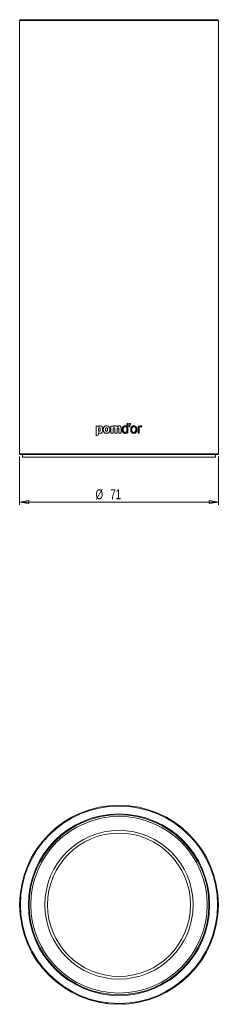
# Model space of a CAD drawing. Header units: millimetres. Extents: x 154 to 526, y 137 to 515.
# Tile 1 of 3: x 154 to 225, y 164 to 515. Entities that reach past the tile are written whole.
import ezdxf

# ---------------------------------------------------------------- set-up
doc = ezdxf.new("R2010")
doc.units = ezdxf.units.MM
doc.styles.add('SLDTEXTSTYLE0', font='TXT', dxfattribs={"width": 0.75})
doc.dimstyles.new('SLDDIMSTYLE0', dxfattribs={"dimtxt": 3.5, "dimasz": 3.302, "dimexe": 0, "dimexo": 0.0625, "dimgap": 0.875, "dimtad": 2, "dimrnd": 1e-09, "dimzin": 12, "dimdsep": 46, "dimtxsty": 'SLDTEXTSTYLE0', "dimblk1": 'CLOSED', "dimblk2": 'CLOSED', "dimsah": 1, "dimcen": 0.09, "dimadec": 0, "dimazin": 0, "dimtfac": 1, "dimtofl": 0, "dimtmove": 0, "dimatfit": 3, "dimldrblk": 'CLOSED', "dimfxl": 1, "dimtolj": 1, "dimtzin": 12, "dimarcsym": 0})

# ---------------------------------------------------------------- blocks, each defined once
blk = doc.blocks.new('_CLOSED')
at = {"color": 0, "linetype": 'ByBlock', "lineweight": -2}
for p, q in [((-1, 0.166667), (0, 0)), ((-1, 0.166667), (-1, -0.166667)), ((0, 0), (-1, -0.166667)), ((0, 0), (-1, 0))]:
    blk.add_line(p, q, dxfattribs=at)
blk = doc.blocks.new('*D2')
at = {"color": 7, "linetype": 'Continuous', "lineweight": 0}
for p, q in [((153.72, 359.59), (153.72, 342.39)), ((224.72, 359.59), (224.72, 342.39)), ((224.72, 343.39), (153.72, 343.39))]:
    blk.add_line(p, q, dxfattribs=at)
at = {"color": 7, "linetype": 'Continuous', "lineweight": 0, "xscale": 3.302, "yscale": 3.302}
for p, rotation in [((153.72, 343.39, -82.53), 180), ((224.72, 343.39, -82.53), 360)]:
    blk.add_blockref('_CLOSED', p, dxfattribs=dict(at, rotation=rotation))
at = {"color": 7, "linetype": 'Continuous', "lineweight": 0, "char_height": 3.5, "attachment_point": 1, "style": 'SLDTEXTSTYLE0'}
for s, insert in [('%%c', (180.82, 347.9)), ('71', (186.09, 347.9))]:
    blk.add_mtext(s, dxfattribs=dict(at, insert=insert))

msp = doc.modelspace()

# ---------------------------------------------------------------- linework, layer by layer
at = {"color": 7, "linetype": 'Continuous', "lineweight": 15}
for p, q in [((153.725, 515.09), (153.725, 360.59)), ((224.425, 515.39), (154.025, 515.39)), ((224.725, 360.59), (224.725, 515.09)), ((183.589, 369.224), (183.573, 369.224)), ((184.785, 369.842), (184.772, 369.842)), ((185.127, 369.224), (185.115, 369.224)), ((195.589, 369.239), (195.607, 369.239)), ((184.773, 368.602), (184.785, 368.602)), ((189.139, 367.945), (190.02, 367.945)), ((224.525, 360.39), (153.925, 360.39)), ((154.725, 360.39), (154.725, 359.39)), ((223.725, 359.39), (154.725, 359.39)), ((223.725, 359.39), (223.725, 360.39))]:
    msp.add_line(p, q, dxfattribs=at)
at = {"color": 8, "linetype": 'Continuous', "lineweight": 15}
for p, q in [((224.725, 515.09), (153.725, 515.09)), ((153.725, 360.59), (224.725, 360.59))]:
    msp.add_line(p, q, dxfattribs=at)
at = {"color": 144, "linetype": 'Continuous', "lineweight": 0}
for p, q in [((181.098, 370.499), (181.953, 370.499)), ((181.098, 370.499), (181.098, 367.006)), ((181.121, 370.499), (181.121, 367.015)), ((181.953, 370.319), (181.953, 370.499)), ((181.953, 369.711), (181.953, 368.733)), ((186.267, 370.499), (187.141, 370.499)), ((186.267, 370.499), (186.267, 367.945)), ((186.275, 370.499), (186.275, 367.945)), ((187.141, 370.329), (187.141, 370.499)), ((187.146, 370.329), (187.141, 370.329)), ((187.141, 367.945), (187.141, 369.404)), ((187.704, 369.395), (187.704, 367.945)), ((187.708, 369.395), (187.708, 367.945)), ((188.58, 367.945), (188.58, 369.404)), ((189.139, 369.395), (189.139, 367.945)), ((189.139, 369.395), (189.139, 367.945)), ((190.017, 367.945), (190.017, 369.507)), ((190.02, 367.945), (190.02, 369.507)), ((192.065, 371.287), (192.065, 370.212)), ((192.065, 368.577), (192.065, 369.852)), ((192.419, 367.945), (192.419, 371.487)), ((192.428, 367.945), (192.428, 371.492)), ((192.889, 371.376), (192.822, 370.155)), ((192.822, 370.155), (193.02, 370.155)), ((192.889, 371.376), (193.387, 371.376)), ((196.017, 370.499), (196.017, 367.945)), ((196.017, 370.499), (196.375, 370.499)), ((196.355, 370.183), (196.355, 370.499)), ((196.375, 370.21), (196.355, 370.183)), ((196.355, 367.945), (196.355, 369.443)), ((196.375, 370.183), (196.375, 370.499)), ((196.375, 367.945), (196.375, 369.443)), ((196.896, 370.217), (196.918, 370.217)), ((181.953, 367.356), (181.953, 368.115)), ((186.267, 367.945), (187.141, 367.945)), ((187.704, 367.945), (188.58, 367.945)), ((191.384, 368.208), (191.39, 368.208)), ((192.057, 368.256), (192.065, 368.256)), ((192.065, 368.256), (192.065, 367.945)), ((192.065, 367.945), (192.428, 367.945)), ((196.017, 367.945), (196.375, 367.945))]:
    msp.add_line(p, q, dxfattribs=at)
at = {"color": 7, "linetype": 'Continuous', "lineweight": 15}
for radius in [35.5, 35.2, 32.397, 32.097, 31.5, 26.5]:
    msp.add_circle((189.225, 199.792), radius, dxfattribs=at)
at = {"color": 144, "linetype": 'Continuous', "lineweight": 0}
for radius in [31.5, 25.558]:
    msp.add_circle((189.225, 199.792), radius, dxfattribs=at)
at = {"color": 7, "linetype": 'Continuous', "lineweight": 15}
for centre, radius, start, end in [((154.025, 515.09), 0.3, 90, 180), ((224.425, 515.09), 0.3, 0, 90), ((153.925, 360.59), 0.2, 180, 270), ((224.525, 360.59), 0.2, 270, 0)]:
    msp.add_arc(centre, radius, start, end, dxfattribs=at)
at = {"color": 144, "linetype": 'Continuous', "lineweight": 0}
for points, knots in [([(181.953, 370.319), (181.996, 370.352), (182.061, 370.403), (182.154, 370.459), (182.25, 370.505), (182.38, 370.545), (182.488, 370.55), (182.544, 370.553)], [0, 0, 0, 0, 0.2501806, 0.3795516, 0.5003624, 0.7420718, 1, 1, 1, 1]), ([(181.953, 369.711), (181.977, 369.729), (182.021, 369.763), (182.095, 369.803), (182.174, 369.828), (182.229, 369.831), (182.258, 369.833)], [0, 0, 0, 0, 0.2692842, 0.5002236, 0.7463165, 1, 1, 1, 1]), ([(182.262, 368.611), (182.243, 368.612), (182.204, 368.613), (182.149, 368.624), (182.089, 368.644), (182.023, 368.68), (181.977, 368.714), (181.953, 368.733)], [0, 0, 0, 0, 0.1741526, 0.3399233, 0.5000389, 0.7273515, 1, 1, 1, 1]), ([(182.563, 370.553), (182.535, 370.552), (182.479, 370.55), (182.397, 370.539), (182.32, 370.52), (182.246, 370.494), (182.174, 370.459), (182.081, 370.403), (182.016, 370.352), (181.973, 370.319)], [0, 0, 0, 0, 0.1315346, 0.2578967, 0.3802236, 0.4997679, 0.6204907, 0.749842, 1, 1, 1, 1]), ([(182.282, 368.611), (182.262, 368.612), (182.224, 368.613), (182.168, 368.624), (182.109, 368.644), (182.043, 368.68), (181.998, 368.714), (181.973, 368.733)], [0, 0, 0, 0, 0.1740757, 0.339787, 0.499874, 0.727219, 1, 1, 1, 1]), ([(182.258, 369.833), (182.275, 369.832), (182.306, 369.831), (182.368, 369.815), (182.431, 369.769), (182.476, 369.683), (182.508, 369.567), (182.527, 369.403), (182.529, 369.274), (182.53, 369.2)], [0, 0, 0, 0, 0.0671688, 0.1251229, 0.249018, 0.3594768, 0.4989932, 0.7148398, 1, 1, 1, 1]), ([(182.53, 369.2), (182.529, 369.131), (182.527, 369.009), (182.508, 368.854), (182.475, 368.745), (182.428, 368.666), (182.367, 368.626), (182.308, 368.613), (182.278, 368.612), (182.262, 368.611)], [0, 0, 0, 0, 0.2850938, 0.5009622, 0.6398097, 0.750837, 0.8748439, 0.9328291, 1, 1, 1, 1]), ([(187.422, 369.813), (187.396, 369.812), (187.349, 369.81), (187.28, 369.789), (187.224, 369.747), (187.175, 369.672), (187.145, 369.554), (187.142, 369.459), (187.141, 369.404)], [0, 0, 0, 0, 0.1361565, 0.2501227, 0.370954, 0.4996624, 0.7141409, 1, 1, 1, 1]), ([(187.704, 369.395), (187.703, 369.433), (187.702, 369.503), (187.687, 369.599), (187.662, 369.679), (187.622, 369.743), (187.565, 369.787), (187.497, 369.81), (187.448, 369.812), (187.422, 369.813)], [0, 0, 0, 0, 0.1981258, 0.3639635, 0.5006505, 0.6301026, 0.7500971, 0.8642867, 1, 1, 1, 1]), ([(187.748, 370.553), (187.784, 370.552), (187.854, 370.551), (187.955, 370.539), (188.048, 370.519), (188.138, 370.491), (188.225, 370.451), (188.307, 370.4), (188.384, 370.337), (188.429, 370.29), (188.453, 370.266)], [0, 0, 0, 0, 0.1375763, 0.2661248, 0.3865698, 0.5000339, 0.6249905, 0.7499905, 0.8697391, 1, 1, 1, 1]), ([(188.455, 370.266), (188.432, 370.29), (188.386, 370.337), (188.31, 370.4), (188.228, 370.451), (188.112, 370.504), (187.952, 370.545), (187.822, 370.55), (187.752, 370.553)], [0, 0, 0, 0, 0.1304055, 0.2503241, 0.3753985, 0.5004388, 0.7340891, 1, 1, 1, 1]), ([(188.453, 370.266), (188.482, 370.288), (188.535, 370.331), (188.619, 370.389), (188.705, 370.44), (188.827, 370.496), (188.991, 370.543), (189.127, 370.549), (189.197, 370.553)], [0, 0, 0, 0, 0.1344196, 0.250196, 0.3779372, 0.500336, 0.7424263, 1, 1, 1, 1]), ([(189.197, 370.553), (189.162, 370.552), (189.092, 370.55), (188.99, 370.536), (188.892, 370.514), (188.798, 370.482), (188.707, 370.44), (188.621, 370.389), (188.537, 370.331), (188.484, 370.288), (188.455, 370.266)], [0, 0, 0, 0, 0.1312314, 0.2575368, 0.3799913, 0.4997736, 0.6220845, 0.7498097, 0.865581, 1, 1, 1, 1]), ([(188.862, 369.813), (188.836, 369.812), (188.788, 369.81), (188.72, 369.789), (188.663, 369.747), (188.614, 369.672), (188.584, 369.554), (188.581, 369.459), (188.58, 369.404)], [0, 0, 0, 0, 0.1361565, 0.2501227, 0.370954, 0.4996624, 0.7141409, 1, 1, 1, 1]), ([(189.139, 369.395), (189.138, 369.433), (189.137, 369.503), (189.123, 369.598), (189.099, 369.678), (189.06, 369.742), (189.004, 369.787), (188.936, 369.81), (188.888, 369.812), (188.862, 369.813)], [0, 0, 0, 0, 0.1986304, 0.3645586, 0.5006941, 0.6306326, 0.750119, 0.8639659, 1, 1, 1, 1]), ([(189.197, 370.553), (189.234, 370.552), (189.305, 370.55), (189.407, 370.535), (189.502, 370.51), (189.589, 370.476), (189.668, 370.431), (189.739, 370.377), (189.802, 370.312), (189.904, 370.173), (190.004, 369.901), (190.014, 369.648), (190.02, 369.507)], [0, 0, 0, 0, 0.0723183, 0.1400695, 0.2040045, 0.2650153, 0.3241267, 0.3824632, 0.4411942, 0.501466, 0.722064, 1, 1, 1, 1]), ([(190.017, 369.507), (190.017, 369.557), (190.015, 369.655), (190.001, 369.796), (189.978, 369.925), (189.946, 370.041), (189.905, 370.146), (189.842, 370.262), (189.742, 370.382), (189.588, 370.483), (189.402, 370.543), (189.268, 370.549), (189.197, 370.553)], [0, 0, 0, 0, 0.1004269, 0.1932755, 0.2790459, 0.3583721, 0.4320545, 0.5010904, 0.6194789, 0.7362816, 0.8605804, 1, 1, 1, 1]), ([(190.74, 369.185), (190.74, 369.24), (190.742, 369.344), (190.755, 369.494), (190.775, 369.63), (190.804, 369.752), (190.85, 369.887), (190.924, 370.026), (191.046, 370.149), (191.199, 370.224), (191.311, 370.232), (191.37, 370.236)], [0, 0, 0, 0, 0.1183338, 0.2271203, 0.3267976, 0.4179353, 0.5012782, 0.6364243, 0.7566326, 0.8736193, 1, 1, 1, 1]), ([(190.744, 369.185), (190.745, 369.24), (190.746, 369.344), (190.759, 369.494), (190.78, 369.63), (190.809, 369.752), (190.855, 369.887), (190.929, 370.026), (191.051, 370.149), (191.205, 370.224), (191.317, 370.232), (191.376, 370.236)], [0, 0, 0, 0, 0.1182242, 0.2269119, 0.3265033, 0.4175705, 0.5008616, 0.6359722, 0.7562407, 0.8733866, 1, 1, 1, 1]), ([(191.39, 368.208), (191.361, 368.209), (191.304, 368.211), (191.222, 368.227), (191.146, 368.255), (191.053, 368.305), (190.95, 368.397), (190.838, 368.576), (190.757, 368.845), (190.749, 369.065), (190.744, 369.185)], [0, 0, 0, 0, 0.066303, 0.1292652, 0.1901317, 0.2502775, 0.3700714, 0.5000588, 0.725528, 1, 1, 1, 1]), ([(192.057, 370.212), (192.032, 370.239), (191.983, 370.292), (191.904, 370.362), (191.823, 370.42), (191.708, 370.484), (191.548, 370.541), (191.411, 370.549), (191.341, 370.553)], [0, 0, 0, 0, 0.1352565, 0.262998, 0.3843569, 0.5006526, 0.74324, 1, 1, 1, 1]), ([(191.346, 370.553), (191.382, 370.552), (191.453, 370.55), (191.556, 370.533), (191.653, 370.506), (191.775, 370.455), (191.92, 370.363), (192.015, 370.264), (192.065, 370.212)], [0, 0, 0, 0, 0.1311783, 0.25724, 0.3797184, 0.5002834, 0.7374628, 1, 1, 1, 1]), ([(191.376, 370.236), (191.403, 370.236), (191.458, 370.234), (191.539, 370.221), (191.618, 370.2), (191.695, 370.17), (191.805, 370.114), (191.94, 370.017), (192.023, 369.907), (192.065, 369.852)], [0, 0, 0, 0, 0.1009139, 0.2003325, 0.299334, 0.3990106, 0.5004324, 0.748461, 1, 1, 1, 1]), ([(193.78, 369.229), (193.781, 369.284), (193.783, 369.388), (193.802, 369.538), (193.831, 369.675), (193.874, 369.799), (193.937, 369.928), (194.033, 370.056), (194.221, 370.198), (194.514, 370.262), (194.806, 370.198), (194.993, 370.055), (195.129, 369.875), (195.231, 369.592), (195.242, 369.357), (195.247, 369.229)], [0, 0, 0, 0, 0.0579528, 0.1114934, 0.1610671, 0.207234, 0.2506863, 0.3147212, 0.3757871, 0.5002447, 0.6245163, 0.6858033, 0.7499737, 0.8636721, 1, 1, 1, 1]), ([(195.247, 369.229), (195.246, 369.184), (195.245, 369.095), (195.232, 368.967), (195.211, 368.848), (195.182, 368.738), (195.144, 368.636), (195.085, 368.52), (194.995, 368.396), (194.856, 368.287), (194.692, 368.221), (194.514, 368.201), (194.336, 368.22), (194.172, 368.286), (194.032, 368.395), (193.898, 368.578), (193.796, 368.863), (193.786, 369.1), (193.78, 369.229)], [0, 0, 0, 0, 0.0481873, 0.0934032, 0.13589, 0.1759398, 0.2139011, 0.2501823, 0.3141766, 0.3749394, 0.4359306, 0.5002067, 0.5645406, 0.6254764, 0.686325, 0.7504091, 0.8641051, 1, 1, 1, 1]), ([(196.375, 370.183), (196.386, 370.201), (196.408, 370.237), (196.446, 370.287), (196.496, 370.342), (196.559, 370.398), (196.646, 370.459), (196.749, 370.51), (196.87, 370.546), (196.952, 370.55), (196.994, 370.553)], [0, 0, 0, 0, 0.0826539, 0.165802, 0.2501099, 0.3749759, 0.5001585, 0.6698012, 0.8346328, 1, 1, 1, 1]), ([(196.918, 370.217), (196.894, 370.216), (196.849, 370.215), (196.783, 370.202), (196.722, 370.182), (196.646, 370.145), (196.559, 370.076), (196.461, 369.936), (196.387, 369.72), (196.379, 369.541), (196.375, 369.443)], [0, 0, 0, 0, 0.0665472, 0.129773, 0.1906755, 0.2503692, 0.3717223, 0.5002108, 0.7269354, 1, 1, 1, 1]), ([(196.994, 370.553), (197.029, 370.552), (197.095, 370.551), (197.196, 370.542), (197.292, 370.525), (197.353, 370.501), (197.383, 370.489)], [0, 0, 0, 0, 0.26615786, 0.50019022, 0.76454451, 1, 1, 1, 1]), ([(182.511, 367.891), (182.485, 367.892), (182.434, 367.894), (182.358, 367.906), (182.284, 367.925), (182.213, 367.951), (182.144, 367.985), (182.056, 368.037), (181.994, 368.084), (181.953, 368.115)], [0, 0, 0, 0, 0.1259905, 0.2504776, 0.3747085, 0.4999376, 0.6212724, 0.7499769, 1, 1, 1, 1]), ([(182.258, 164.983), (182.275, 164.98), (182.306, 164.973), (182.368, 164.961), (182.431, 164.949), (182.476, 164.94), (182.508, 164.934), (182.527, 164.93), (182.529, 164.93), (182.53, 164.93)], [0, 0, 0, 0, 0.0671688, 0.1251229, 0.249018, 0.3594768, 0.4989932, 0.7148398, 1, 1, 1, 1]), ([(190.849, 164.33), (190.863, 164.33), (190.888, 164.331), (190.937, 164.334), (190.993, 164.337), (191.056, 164.34), (191.126, 164.343), (191.204, 164.348), (191.287, 164.352), (191.346, 164.356), (191.376, 164.358)], [0, 0, 0, 0, 0.1401422, 0.2704789, 0.3933455, 0.5115214, 0.6281216, 0.746386, 0.8694228, 1, 1, 1, 1])]:
    msp.add_open_spline(points, degree=3, knots=knots, dxfattribs=at)
at = {"color": 7, "linetype": 'Continuous', "lineweight": 15}
for points, knots in [([(183.382, 369.229), (183.382, 368.858), (183.329, 368.562), (183.224, 368.342), (183.222, 368.339), (183.22, 368.334), (183.219, 368.332), (183.215, 368.325), (183.213, 368.32), (183.206, 368.307), (183.201, 368.298), (183.187, 368.271), (183.177, 368.254), (183.145, 368.205), (183.123, 368.174), (183.051, 368.089), (182.997, 368.042), (182.819, 367.929), (182.676, 367.892), (182.511, 367.891)], [0, 0, 0, 0, 0.5, 0.5, 0.5039062, 0.5039062, 0.5078125, 0.5078125, 0.515625, 0.515625, 0.53125, 0.53125, 0.5625, 0.5625, 0.625, 0.625, 0.75, 0.75, 1, 1, 1, 1]), ([(182.544, 370.553), (182.702, 370.552), (182.839, 370.512), (182.971, 370.422), (182.984, 370.412), (183.011, 370.39), (183.024, 370.379), (183.062, 370.343), (183.086, 370.317), (183.154, 370.233), (183.194, 370.167), (183.23, 370.091), (183.231, 370.09), (183.232, 370.087), (183.233, 370.085), (183.235, 370.08), (183.237, 370.076), (183.241, 370.066), (183.244, 370.059), (183.253, 370.038), (183.259, 370.023), (183.276, 369.979), (183.286, 369.948), (183.315, 369.854), (183.331, 369.786), (183.369, 369.57), (183.382, 369.408), (183.382, 369.229)], [0, 0, 0, 0, 0.25, 0.25, 0.28125, 0.28125, 0.3125, 0.3125, 0.375, 0.375, 0.5, 0.5, 0.5039062, 0.5039062, 0.5078125, 0.5078125, 0.515625, 0.515625, 0.53125, 0.53125, 0.5625, 0.5625, 0.625, 0.625, 0.75, 0.75, 1, 1, 1, 1]), ([(183.573, 369.224), (183.574, 369.41), (183.595, 369.578), (183.639, 369.733), (183.641, 369.74), (183.644, 369.75), (183.645, 369.756), (183.65, 369.772), (183.654, 369.783), (183.664, 369.814), (183.672, 369.835), (183.696, 369.896), (183.713, 369.935), (183.771, 370.047), (183.817, 370.115), (183.882, 370.192), (183.897, 370.209), (183.926, 370.239), (183.941, 370.254), (183.987, 370.296), (184.02, 370.322), (184.122, 370.394), (184.197, 370.434), (184.289, 370.47), (184.297, 370.473), (184.316, 370.48), (184.326, 370.483), (184.354, 370.493), (184.374, 370.499), (184.432, 370.515), (184.473, 370.524), (184.596, 370.546), (184.683, 370.553), (184.956, 370.553), (185.121, 370.523), (185.279, 370.462), (185.29, 370.457), (185.31, 370.449), (185.32, 370.444), (185.35, 370.431), (185.369, 370.421), (185.426, 370.391), (185.462, 370.369), (185.564, 370.297), (185.626, 370.241), (185.696, 370.16), (185.708, 370.145), (185.733, 370.113), (185.745, 370.096), (185.779, 370.045), (185.8, 370.009), (185.859, 369.897), (185.891, 369.816), (185.918, 369.723), (185.919, 369.719), (185.922, 369.71), (185.923, 369.705), (185.927, 369.69), (185.929, 369.681), (185.936, 369.652), (185.941, 369.632), (185.953, 369.572), (185.96, 369.531), (185.976, 369.405), (185.982, 369.317), (185.982, 369.224)], [0, 0, 0, 0, 0.125, 0.125, 0.1289062, 0.1289062, 0.1328125, 0.1328125, 0.140625, 0.140625, 0.15625, 0.15625, 0.1875, 0.1875, 0.25, 0.25, 0.265625, 0.265625, 0.28125, 0.28125, 0.3125, 0.3125, 0.375, 0.375, 0.3828125, 0.3828125, 0.390625, 0.390625, 0.40625, 0.40625, 0.4375, 0.4375, 0.5, 0.5, 0.625, 0.625, 0.6328125, 0.6328125, 0.640625, 0.640625, 0.65625, 0.65625, 0.6875, 0.6875, 0.75, 0.75, 0.765625, 0.765625, 0.78125, 0.78125, 0.8125, 0.8125, 0.875, 0.875, 0.8789062, 0.8789062, 0.8828125, 0.8828125, 0.890625, 0.890625, 0.90625, 0.90625, 0.9375, 0.9375, 1, 1, 1, 1]), ([(185.982, 369.224), (185.981, 369.039), (185.959, 368.871), (185.914, 368.715), (185.912, 368.709), (185.909, 368.698), (185.907, 368.693), (185.902, 368.677), (185.899, 368.666), (185.888, 368.635), (185.88, 368.614), (185.856, 368.553), (185.838, 368.514), (185.779, 368.403), (185.733, 368.334), (185.667, 368.257), (185.652, 368.24), (185.623, 368.21), (185.608, 368.195), (185.561, 368.153), (185.529, 368.127), (185.426, 368.054), (185.351, 368.013), (185.26, 367.977), (185.251, 367.973), (185.232, 367.967), (185.223, 367.963), (185.194, 367.953), (185.174, 367.947), (185.115, 367.931), (185.075, 367.921), (184.951, 367.899), (184.865, 367.891), (184.593, 367.891), (184.428, 367.921), (184.27, 367.984), (184.259, 367.988), (184.239, 367.997), (184.229, 368.001), (184.2, 368.015), (184.181, 368.024), (184.125, 368.055), (184.089, 368.077), (183.987, 368.15), (183.926, 368.207), (183.857, 368.288), (183.845, 368.303), (183.821, 368.336), (183.809, 368.352), (183.775, 368.404), (183.753, 368.439), (183.695, 368.551), (183.663, 368.633), (183.637, 368.726), (183.636, 368.73), (183.633, 368.739), (183.632, 368.744), (183.628, 368.758), (183.626, 368.768), (183.619, 368.797), (183.614, 368.817), (183.602, 368.877), (183.595, 368.918), (183.579, 369.044), (183.573, 369.132), (183.573, 369.224)], [0, 0, 0, 0, 0.125, 0.125, 0.1289062, 0.1289062, 0.1328125, 0.1328125, 0.140625, 0.140625, 0.15625, 0.15625, 0.1875, 0.1875, 0.25, 0.25, 0.265625, 0.265625, 0.28125, 0.28125, 0.3125, 0.3125, 0.375, 0.375, 0.3828125, 0.3828125, 0.390625, 0.390625, 0.40625, 0.40625, 0.4375, 0.4375, 0.5, 0.5, 0.625, 0.625, 0.6328125, 0.6328125, 0.640625, 0.640625, 0.65625, 0.65625, 0.6875, 0.6875, 0.75, 0.75, 0.765625, 0.765625, 0.78125, 0.78125, 0.8125, 0.8125, 0.875, 0.875, 0.8789062, 0.8789062, 0.8828125, 0.8828125, 0.890625, 0.890625, 0.90625, 0.90625, 0.9375, 0.9375, 1, 1, 1, 1]), ([(185.991, 369.224), (185.99, 369.27), (185.988, 369.358), (185.976, 369.488), (185.956, 369.611), (185.916, 369.775), (185.84, 369.972), (185.698, 370.184), (185.511, 370.355), (185.211, 370.513), (184.786, 370.579), (184.363, 370.514), (184.064, 370.356), (183.878, 370.185), (183.737, 369.972), (183.648, 369.736), (183.598, 369.483), (183.592, 369.313), (183.589, 369.224)], [0, 0, 0, 0, 0.0334233, 0.0653763, 0.0960015, 0.1254605, 0.1898783, 0.2506389, 0.3125163, 0.3755972, 0.5000407, 0.6244806, 0.6875391, 0.7494351, 0.810129, 0.8746138, 0.9346158, 1, 1, 1, 1]), ([(183.589, 369.224), (183.59, 369.179), (183.592, 369.091), (183.604, 368.961), (183.624, 368.838), (183.664, 368.674), (183.739, 368.477), (183.879, 368.264), (184.065, 368.092), (184.363, 367.931), (184.786, 367.864), (185.21, 367.932), (185.51, 368.093), (185.697, 368.265), (185.839, 368.477), (185.93, 368.713), (185.982, 368.966), (185.988, 369.136), (185.991, 369.224)], [0, 0, 0, 0, 0.0333492, 0.0652773, 0.0959281, 0.1254641, 0.1898449, 0.2506531, 0.3126645, 0.37562, 0.5000356, 0.6244552, 0.6874099, 0.7494259, 0.810265, 0.874614, 0.934766, 1, 1, 1, 1]), ([(184.43, 369.224), (184.431, 369.276), (184.433, 369.371), (184.449, 369.504), (184.484, 369.646), (184.553, 369.771), (184.672, 369.834), (184.772, 369.847), (184.873, 369.834), (184.992, 369.771), (185.071, 369.626), (185.11, 369.432), (185.113, 369.299), (185.115, 369.224)], [0, 0, 0, 0, 0.0973416, 0.1807011, 0.2510691, 0.3750845, 0.4348326, 0.5000815, 0.5653391, 0.6250791, 0.7490947, 0.8593472, 1, 1, 1, 1]), ([(185.115, 369.224), (185.114, 369.173), (185.113, 369.078), (185.096, 368.946), (185.059, 368.801), (184.972, 368.642), (184.792, 368.59), (184.645, 368.616), (184.538, 368.703), (184.472, 368.839), (184.435, 369.017), (184.432, 369.15), (184.43, 369.224)], [0, 0, 0, 0, 0.0965105, 0.1798036, 0.2508871, 0.3807091, 0.4988356, 0.5800236, 0.6580664, 0.7491947, 0.860198, 1, 1, 1, 1]), ([(185.127, 369.224), (185.127, 369.307), (185.123, 369.381), (185.11, 369.48), (185.104, 369.51), (185.095, 369.553), (185.091, 369.567), (185.086, 369.587), (185.084, 369.593), (185.081, 369.602), (185.08, 369.606), (185.078, 369.61), (185.078, 369.612), (185.077, 369.615), (185.077, 369.616), (185.063, 369.654), (185.048, 369.686), (185.021, 369.727), (185.012, 369.74), (184.991, 369.763), (184.981, 369.773), (184.92, 369.822), (184.859, 369.842), (184.785, 369.842), (184.785, 369.842), (184.785, 369.842)], [0, 0, 0, 0, 0.125, 0.125, 0.1875, 0.1875, 0.21875, 0.21875, 0.234375, 0.234375, 0.2421875, 0.2421875, 0.24609375, 0.24609375, 0.25, 0.25, 0.3125, 0.3125, 0.34375, 0.34375, 0.375, 0.375, 0.5, 0.5, 0.50001306, 0.50001306, 0.50001306, 0.50001306]), ([(184.785, 368.602), (184.785, 368.602), (184.817, 368.597), (184.881, 368.612), (184.967, 368.655), (185.034, 368.732), (185.118, 368.918), (185.123, 369.09), (185.127, 369.224)], [0, 0, 0, 0, 0.0001636, 0.1237507, 0.2391743, 0.3608195, 0.5011712, 1, 1, 1, 1]), ([(187.141, 370.329), (187.232, 370.405), (187.327, 370.461), (187.448, 370.506), (187.474, 370.514), (187.526, 370.528), (187.553, 370.534), (187.634, 370.548), (187.69, 370.553), (187.748, 370.553)], [0, 0, 0, 0, 0.5, 0.5, 0.625, 0.625, 0.75, 0.75, 1, 1, 1, 1]), ([(187.752, 370.553), (187.724, 370.552), (187.667, 370.551), (187.585, 370.54), (187.505, 370.522), (187.403, 370.49), (187.279, 370.43), (187.192, 370.364), (187.146, 370.329)], [0, 0, 0, 0, 0.1295027, 0.2553666, 0.3785483, 0.5000676, 0.741192, 1, 1, 1, 1]), ([(191.341, 370.553), (191.308, 370.552), (191.245, 370.55), (191.152, 370.534), (191.063, 370.509), (190.977, 370.473), (190.857, 370.406), (190.713, 370.285), (190.579, 370.095), (190.481, 369.878), (190.421, 369.654), (190.387, 369.418), (190.383, 369.262), (190.381, 369.181)], [0, 0, 0, 0, 0.0515404, 0.1016544, 0.1509635, 0.2001198, 0.2497816, 0.3706573, 0.4993852, 0.6193995, 0.7495804, 0.8701805, 1, 1, 1, 1]), ([(190.381, 369.181), (190.382, 369.123), (190.384, 369.012), (190.399, 368.85), (190.425, 368.701), (190.46, 368.562), (190.506, 368.435), (190.578, 368.288), (190.689, 368.131), (190.863, 367.993), (191.068, 367.906), (191.216, 367.896), (191.292, 367.891)], [0, 0, 0, 0, 0.097121, 0.1881093, 0.2734081, 0.3535548, 0.4291969, 0.5011037, 0.6294529, 0.7507238, 0.8719818, 1, 1, 1, 1]), ([(190.384, 369.181), (190.384, 369.349), (190.399, 369.504), (190.429, 369.651), (190.43, 369.657), (190.432, 369.668), (190.433, 369.673), (190.437, 369.688), (190.439, 369.698), (190.446, 369.729), (190.452, 369.749), (190.468, 369.807), (190.48, 369.845), (190.519, 369.955), (190.551, 370.023), (190.589, 370.09), (190.592, 370.095), (190.597, 370.104), (190.6, 370.109), (190.608, 370.122), (190.613, 370.131), (190.63, 370.157), (190.641, 370.174), (190.677, 370.223), (190.702, 370.253), (190.78, 370.338), (190.838, 370.387), (190.918, 370.437), (190.935, 370.447), (190.969, 370.465), (190.987, 370.474), (191.039, 370.497), (191.075, 370.51), (191.186, 370.542), (191.265, 370.552), (191.346, 370.553)], [0, 0, 0, 0, 0.25, 0.25, 0.2578125, 0.2578125, 0.265625, 0.265625, 0.28125, 0.28125, 0.3125, 0.3125, 0.375, 0.375, 0.5, 0.5, 0.5078125, 0.5078125, 0.515625, 0.515625, 0.53125, 0.53125, 0.5625, 0.5625, 0.625, 0.625, 0.75, 0.75, 0.78125, 0.78125, 0.8125, 0.8125, 0.875, 0.875, 1, 1, 1, 1]), ([(191.298, 367.891), (191.138, 367.892), (190.997, 367.928), (190.749, 368.074), (190.648, 368.18), (190.567, 368.324), (190.565, 368.326), (190.561, 368.333), (190.56, 368.337), (190.554, 368.347), (190.55, 368.354), (190.54, 368.375), (190.533, 368.39), (190.512, 368.434), (190.5, 368.464), (190.465, 368.559), (190.446, 368.626), (190.4, 368.842), (190.384, 369.002), (190.384, 369.181)], [0, 0, 0, 0, 0.25, 0.25, 0.5, 0.5, 0.5078125, 0.5078125, 0.515625, 0.515625, 0.53125, 0.53125, 0.5625, 0.5625, 0.625, 0.625, 0.75, 0.75, 1, 1, 1, 1]), ([(195.589, 369.239), (195.588, 369.282), (195.587, 369.366), (195.576, 369.489), (195.558, 369.607), (195.524, 369.765), (195.458, 369.955), (195.335, 370.165), (195.17, 370.34), (194.966, 370.466), (194.736, 370.54), (194.495, 370.561), (194.253, 370.534), (194.026, 370.454), (193.823, 370.322), (193.659, 370.145), (193.535, 369.934), (193.455, 369.707), (193.409, 369.465), (193.404, 369.303), (193.401, 369.22)], [0, 0, 0, 0, 0.0332007, 0.0650716, 0.0957328, 0.1253195, 0.1898923, 0.2504068, 0.3131342, 0.3752344, 0.4361433, 0.5000137, 0.5634746, 0.6247882, 0.68675, 0.7496487, 0.8103902, 0.8747476, 0.93517, 1, 1, 1, 1]), ([(193.401, 369.22), (193.402, 369.176), (193.403, 369.092), (193.414, 368.968), (193.432, 368.85), (193.467, 368.691), (193.533, 368.5), (193.657, 368.288), (193.822, 368.11), (194.027, 367.981), (194.257, 367.904), (194.5, 367.883), (194.743, 367.91), (194.97, 367.994), (195.171, 368.128), (195.333, 368.308), (195.456, 368.52), (195.535, 368.749), (195.581, 368.992), (195.586, 369.155), (195.589, 369.239)], [0, 0, 0, 0, 0.0331317, 0.0649799, 0.0956643, 0.1253183, 0.1898625, 0.2504124, 0.3132963, 0.3752464, 0.4362935, 0.5000134, 0.5633186, 0.6247764, 0.6866024, 0.7496432, 0.8104198, 0.8747483, 0.9352619, 1, 1, 1, 1]), ([(193.413, 369.22), (193.413, 369.394), (193.433, 369.554), (193.473, 369.705), (193.475, 369.711), (193.477, 369.721), (193.479, 369.727), (193.483, 369.742), (193.486, 369.752), (193.496, 369.783), (193.503, 369.803), (193.524, 369.861), (193.539, 369.899), (193.591, 370.008), (193.631, 370.076), (193.683, 370.145), (193.689, 370.154), (193.702, 370.17), (193.709, 370.178), (193.728, 370.202), (193.742, 370.217), (193.784, 370.262), (193.813, 370.289), (193.905, 370.366), (193.971, 370.41), (194.08, 370.463), (194.116, 370.478), (194.19, 370.505), (194.228, 370.516), (194.344, 370.542), (194.425, 370.552), (194.593, 370.553), (194.676, 370.546), (194.832, 370.515), (194.906, 370.49), (194.994, 370.45), (195.013, 370.441), (195.048, 370.422), (195.066, 370.412), (195.116, 370.38), (195.149, 370.357), (195.241, 370.282), (195.297, 370.224), (195.353, 370.149), (195.358, 370.142), (195.369, 370.126), (195.375, 370.118), (195.391, 370.094), (195.401, 370.078), (195.431, 370.027), (195.449, 369.993), (195.5, 369.883), (195.528, 369.805), (195.551, 369.715), (195.552, 369.711), (195.554, 369.702), (195.555, 369.698), (195.559, 369.684), (195.561, 369.674), (195.567, 369.646), (195.571, 369.628), (195.582, 369.57), (195.587, 369.531), (195.602, 369.411), (195.606, 369.327), (195.607, 369.239)], [0, 0, 0, 0, 0.125, 0.125, 0.1289062, 0.1289062, 0.1328125, 0.1328125, 0.140625, 0.140625, 0.15625, 0.15625, 0.1875, 0.1875, 0.25, 0.25, 0.2578125, 0.2578125, 0.265625, 0.265625, 0.28125, 0.28125, 0.3125, 0.3125, 0.375, 0.375, 0.40625, 0.40625, 0.4375, 0.4375, 0.5, 0.5, 0.5625, 0.5625, 0.625, 0.625, 0.640625, 0.640625, 0.65625, 0.65625, 0.6875, 0.6875, 0.75, 0.75, 0.7578125, 0.7578125, 0.765625, 0.765625, 0.78125, 0.78125, 0.8125, 0.8125, 0.875, 0.875, 0.8789062, 0.8789062, 0.8828125, 0.8828125, 0.890625, 0.890625, 0.90625, 0.90625, 0.9375, 0.9375, 1, 1, 1, 1]), ([(195.607, 369.239), (195.606, 369.064), (195.587, 368.903), (195.547, 368.751), (195.545, 368.745), (195.542, 368.734), (195.541, 368.729), (195.537, 368.714), (195.534, 368.703), (195.524, 368.673), (195.518, 368.653), (195.497, 368.594), (195.481, 368.556), (195.43, 368.446), (195.391, 368.378), (195.34, 368.307), (195.333, 368.298), (195.32, 368.282), (195.314, 368.274), (195.294, 368.25), (195.281, 368.234), (195.239, 368.189), (195.21, 368.161), (195.12, 368.083), (195.053, 368.038), (194.909, 367.966), (194.836, 367.939), (194.681, 367.902), (194.6, 367.892), (194.431, 367.89), (194.348, 367.898), (194.192, 367.931), (194.117, 367.956), (194.028, 367.998), (194.009, 368.007), (193.974, 368.026), (193.957, 368.037), (193.906, 368.069), (193.873, 368.092), (193.781, 368.169), (193.725, 368.228), (193.668, 368.304), (193.663, 368.311), (193.652, 368.327), (193.647, 368.335), (193.63, 368.359), (193.62, 368.376), (193.59, 368.427), (193.572, 368.462), (193.521, 368.572), (193.493, 368.651), (193.469, 368.741), (193.468, 368.745), (193.466, 368.754), (193.465, 368.759), (193.461, 368.773), (193.459, 368.782), (193.453, 368.81), (193.449, 368.829), (193.438, 368.887), (193.432, 368.926), (193.418, 369.047), (193.413, 369.132), (193.413, 369.22)], [0, 0, 0, 0, 0.125, 0.125, 0.1289062, 0.1289062, 0.1328125, 0.1328125, 0.140625, 0.140625, 0.15625, 0.15625, 0.1875, 0.1875, 0.25, 0.25, 0.2578125, 0.2578125, 0.265625, 0.265625, 0.28125, 0.28125, 0.3125, 0.3125, 0.375, 0.375, 0.4375, 0.4375, 0.5, 0.5, 0.5625, 0.5625, 0.625, 0.625, 0.640625, 0.640625, 0.65625, 0.65625, 0.6875, 0.6875, 0.75, 0.75, 0.7578125, 0.7578125, 0.765625, 0.765625, 0.78125, 0.78125, 0.8125, 0.8125, 0.875, 0.875, 0.8789062, 0.8789062, 0.8828125, 0.8828125, 0.890625, 0.890625, 0.90625, 0.90625, 0.9375, 0.9375, 1, 1, 1, 1]), ([(197.292, 370.12), (197.232, 370.155), (197.172, 370.18), (197.097, 370.199), (197.083, 370.202), (197.052, 370.207), (197.036, 370.21), (196.988, 370.215), (196.954, 370.217), (196.918, 370.217)], [0, 0, 0, 0, 0.5, 0.5, 0.625, 0.625, 0.75, 0.75, 1, 1, 1, 1]), ([(191.292, 367.891), (191.322, 367.892), (191.381, 367.894), (191.468, 367.906), (191.553, 367.925), (191.635, 367.953), (191.751, 368.004), (191.9, 368.099), (192.003, 368.202), (192.057, 368.256)], [0, 0, 0, 0, 0.102371, 0.202713, 0.3018598, 0.4006759, 0.5000339, 0.7380475, 1, 1, 1, 1]), ([(192.065, 368.256), (191.955, 368.138), (191.841, 368.049), (191.713, 367.985), (191.704, 367.981), (191.688, 367.973), (191.68, 367.97), (191.655, 367.959), (191.638, 367.953), (191.587, 367.934), (191.552, 367.924), (191.447, 367.9), (191.374, 367.891), (191.298, 367.891)], [0, 0, 0, 0, 0.5, 0.5, 0.53125, 0.53125, 0.5625, 0.5625, 0.625, 0.625, 0.75, 0.75, 1, 1, 1, 1]), ([(192.065, 368.577), (192.037, 368.544), (191.982, 368.48), (191.892, 368.396), (191.798, 368.328), (191.701, 368.274), (191.601, 368.236), (191.497, 368.212), (191.426, 368.209), (191.39, 368.208)], [0, 0, 0, 0, 0.1638069, 0.317089, 0.4616559, 0.5996605, 0.7335728, 0.8660916, 1, 1, 1, 1]), ([(184.43, 164.618), (184.431, 164.618), (184.433, 164.617), (184.449, 164.615), (184.484, 164.61), (184.553, 164.601), (184.672, 164.586), (184.772, 164.573), (184.873, 164.56), (184.992, 164.546), (185.071, 164.536), (185.11, 164.532), (185.113, 164.531), (185.115, 164.531)], [0, 0, 0, 0, 0.0973416, 0.1807011, 0.2510691, 0.3750845, 0.4348326, 0.5000815, 0.5653391, 0.6250791, 0.7490947, 0.8593472, 1, 1, 1, 1])]:
    msp.add_open_spline(points, degree=3, knots=knots, dxfattribs=at)
at = {"color": 144, "linetype": 'Continuous', "lineweight": 0}
for points in [[(192.065, 371.287), (192.186, 371.356), (192.307, 371.424), (192.428, 371.492)], [(193.387, 371.376), (193.265, 370.969), (193.142, 370.562), (193.02, 370.155)], [(197.383, 370.489), (197.352, 370.366), (197.322, 370.243), (197.292, 370.12)], [(181.953, 367.356), (181.667, 367.239), (181.382, 367.122), (181.098, 367.006)]]:
    msp.add_open_spline(points, degree=3, dxfattribs=at)
at = {"color": 7, "linetype": 'Continuous', "lineweight": 15}
msp.add_open_spline([(191.384, 368.208), (191.635, 368.208), (191.86, 368.331), (192.057, 368.577)], degree=3, dxfattribs=at)

# ---------------------------------------------------------------- dimensions: what is measured, and where the dimension line sits
at = {"color": 7, "linetype": 'Continuous', "lineweight": 0}
dim = msp.add_linear_dim(base=(153.725, 343.39), p1=(224.725, 360.59), p2=(153.725, 360.59), text='%%c<>', dimstyle='SLDDIMSTYLE0', dxfattribs=at)
dim.commit()
dim.dimension.update_dxf_attribs({"geometry": '*D2', "text_midpoint": (186.037, 343.39), "dimtype": 160})

doc.saveas('drawing.dxf')
